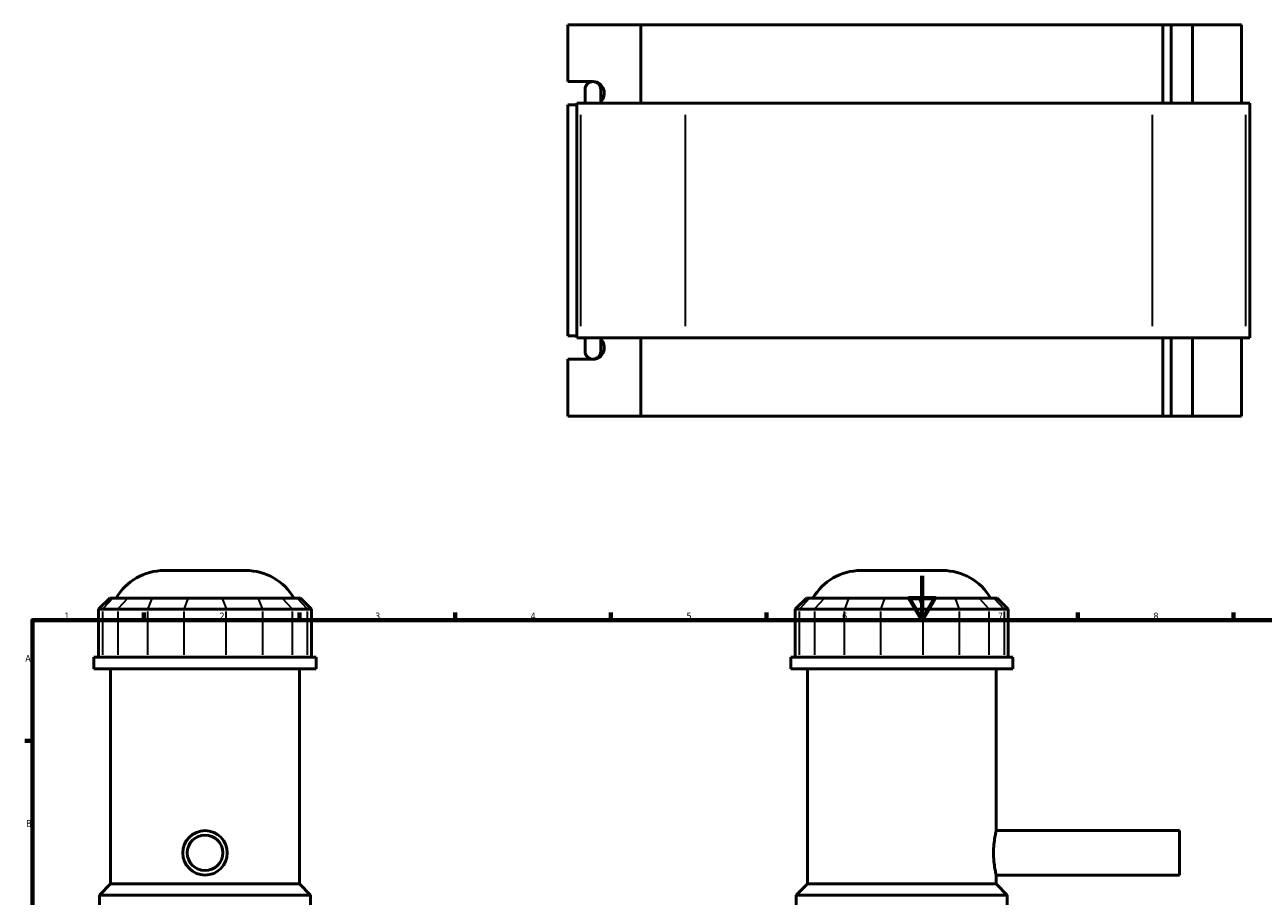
# Model space of a CAD drawing. Header units: millimetres. Extents: x 0 to 919, y -450 to 1036.
# Tile 4 of 5: x 17 to 574, y 450 to 842. Entities that reach past the tile are written whole.
import ezdxf

# ---------------------------------------------------------------- set-up
doc = ezdxf.new("R2010")
doc.units = ezdxf.units.MM
for name, color, linetype, lineweight in [('Border (ANSI)', 7, 'Continuous', 70), ('Visible (ANSI)', 7, 'Continuous', 50), ('Visible Narrow (ANSI)', 7, 'Continuous', 35)]:
    doc.layers.add(name, color=color, linetype=linetype, lineweight=lineweight)
doc.styles.add('Note Text (ANSI)', font='tahoma.ttf')

# ---------------------------------------------------------------- blocks, each defined once
blk = doc.blocks.new('Borders Default Border')
at = {"layer": 'Border (ANSI)'}
for p, q in [((70.08, 574), (70.08, 577.45)), ((140.17, 574), (140.17, 577.45)), ((210.25, 574), (210.25, 577.45)), ((280.33, 574), (280.33, 577.45)), ((350.42, 574), (350.42, 577.45)), ((490.58, 574), (490.58, 577.45)), ((560.67, 574), (560.67, 577.45)), ((20, 519.75), (16.55, 519.75))]:
    blk.add_line(p, q, dxfattribs=at)
at = {"layer": 'Border (ANSI)', "flags": 128}
for points in [[(420.5, 594), (420.5, 574), (414.73, 584), (426.27, 584), (420.5, 574)], [(20, 20), (20, 574), (821, 574), (821, 20), (20, 20)]]:
    blk.add_lwpolyline(points, dxfattribs=at)
at = {"layer": 'Border (ANSI)', "color": 230, "true_color": 0xff0080, "char_height": 3.05, "attachment_point": 7, "style": 'Note Text (ANSI)'}
for s, insert in [('1', (34.35, 574.4)), ('2', (104.2, 574.4)), ('3', (174.26, 574.34)), ('4', (244.23, 574.4)), ('5', (314.48, 574.34)), ('6', (384.49, 574.34)), ('7', (454.6, 574.4)), ('8', (524.63, 574.33)), ('A', (16.78, 555.35)), ('B', (17.15, 481.1))]:
    blk.add_mtext(s, dxfattribs=dict(at, insert=insert))

msp = doc.modelspace()

# ---------------------------------------------------------------- linework, layer by layer
at = {"layer": 'Visible (ANSI)'}
for p, q in [((260.992, 816.336), (260.992, 841.886)), ((260.992, 841.886), (293.882, 841.886)), ((293.882, 841.886), (293.882, 806.686)), ((293.882, 841.886), (528.805, 841.886)), ((528.805, 841.886), (532.6, 841.886)), ((528.805, 806.686), (528.805, 841.886)), ((542.205, 841.886), (532.6, 841.886)), ((532.6, 806.686), (532.6, 841.886)), ((564.32, 841.886), (542.205, 841.886)), ((542.205, 806.686), (542.205, 841.886)), ((564.32, 806.686), (564.32, 841.886)), ((260.992, 816.336), (272.054, 816.336)), ((270.267, 815.681), (270.267, 816.336)), ((268.819, 812.846), (268.819, 806.686)), ((275.819, 806.686), (275.819, 812.846)), ((265.069, 805.836), (260.992, 805.836)), ((260.992, 701.936), (260.992, 805.836)), ((266.836, 806.686), (265.069, 806.686)), ((265.069, 701.086), (265.069, 806.686)), ((266.836, 806.686), (313.969, 806.686)), ((524.166, 806.686), (313.969, 806.686)), ((524.166, 806.686), (566.238, 806.686)), ((568.07, 806.686), (566.238, 806.686)), ((568.07, 701.086), (568.07, 806.686)), ((260.992, 701.936), (265.069, 701.936)), ((265.069, 701.086), (266.836, 701.086)), ((313.969, 701.086), (266.836, 701.086)), ((268.819, 701.086), (268.819, 694.926)), ((275.819, 694.926), (275.819, 701.086)), ((293.882, 701.086), (293.882, 665.886)), ((313.969, 701.086), (524.166, 701.086)), ((566.238, 701.086), (524.166, 701.086)), ((528.805, 665.886), (528.805, 701.086)), ((532.6, 665.886), (532.6, 701.086)), ((542.205, 665.886), (542.205, 701.086)), ((564.32, 665.886), (564.32, 701.086)), ((566.238, 701.086), (568.07, 701.086)), ((272.054, 691.436), (260.992, 691.436)), ((260.992, 665.886), (260.992, 691.436)), ((270.267, 691.436), (270.267, 692.09)), ((293.882, 665.886), (260.992, 665.886)), ((528.805, 665.886), (293.882, 665.886)), ((532.6, 665.886), (528.805, 665.886)), ((532.6, 665.886), (542.205, 665.886)), ((542.205, 665.886), (564.32, 665.886)), ((79.302, 596.382), (116.129, 596.382)), ((392.93, 596.382), (429.756, 596.382)), ((54.775, 583.992), (49.775, 578.992)), ((54.775, 583.992), (56.298, 583.992)), ((63.017, 583.992), (56.298, 583.992)), ((63.017, 583.992), (73.84, 583.992)), ((90.062, 583.992), (73.84, 583.992)), ((90.062, 583.992), (105.369, 583.992)), ((121.59, 583.992), (105.369, 583.992)), ((121.59, 583.992), (132.414, 583.992)), ((139.133, 583.992), (132.414, 583.992)), ((139.133, 583.992), (140.655, 583.992)), ((140.655, 583.992), (145.655, 578.992)), ((368.403, 583.992), (363.403, 578.992)), ((368.403, 583.992), (369.925, 583.992)), ((376.644, 583.992), (369.925, 583.992)), ((376.644, 583.992), (387.468, 583.992)), ((403.69, 583.992), (387.468, 583.992)), ((403.69, 583.992), (418.997, 583.992)), ((435.218, 583.992), (418.997, 583.992)), ((435.218, 583.992), (446.042, 583.992)), ((452.761, 583.992), (446.042, 583.992)), ((452.761, 583.992), (454.283, 583.992)), ((454.283, 583.992), (459.283, 578.992)), ((51.678, 578.992), (49.775, 578.992)), ((49.775, 578.992), (49.775, 557.442)), ((51.678, 578.992), (58.397, 578.992)), ((71.927, 578.992), (58.397, 578.992)), ((71.927, 578.992), (88.148, 578.992)), ((107.282, 578.992), (88.148, 578.992)), ((107.282, 578.992), (123.504, 578.992)), ((137.033, 578.992), (123.504, 578.992)), ((137.033, 578.992), (143.752, 578.992)), ((145.655, 578.992), (143.752, 578.992)), ((145.655, 578.992), (145.655, 557.442)), ((365.306, 578.992), (363.403, 578.992)), ((363.403, 578.992), (363.403, 557.442)), ((365.306, 578.992), (372.025, 578.992)), ((385.555, 578.992), (372.025, 578.992)), ((385.555, 578.992), (401.776, 578.992)), ((420.91, 578.992), (401.776, 578.992)), ((420.91, 578.992), (437.131, 578.992)), ((450.661, 578.992), (437.131, 578.992)), ((450.661, 578.992), (457.38, 578.992)), ((459.283, 578.992), (457.38, 578.992)), ((459.283, 578.992), (459.283, 557.442)), ((147.715, 557.442), (47.715, 557.442)), ((47.715, 552.132), (47.715, 557.442)), ((147.715, 552.132), (47.715, 552.132)), ((55.215, 455.382), (55.215, 552.132)), ((140.215, 455.382), (140.215, 552.132)), ((147.715, 552.132), (147.715, 557.442)), ((461.343, 557.442), (361.343, 557.442)), ((361.343, 552.132), (361.343, 557.442)), ((461.343, 552.132), (361.343, 552.132)), ((368.843, 455.382), (368.843, 552.132)), ((453.843, 479.382), (453.843, 552.132)), ((461.343, 552.132), (461.343, 557.442)), ((453.843, 479.382), (536.343, 479.382)), ((536.343, 459.382), (536.343, 479.382)), ((453.843, 459.382), (536.343, 459.382)), ((453.843, 455.382), (453.843, 459.382)), ((55.215, 455.382), (50.215, 450.382)), ((140.215, 455.382), (55.215, 455.382)), ((140.215, 455.382), (145.215, 450.382)), ((368.843, 455.382), (363.843, 450.382)), ((453.843, 455.382), (368.843, 455.382)), ((453.843, 455.382), (458.843, 450.382)), ((145.215, 450.382), (50.215, 450.382)), ((50.215, 442.582), (50.215, 450.382)), ((145.215, 442.582), (145.215, 450.382)), ((458.843, 450.382), (363.843, 450.382)), ((363.843, 434.764), (363.843, 450.382)), ((458.843, 434.764), (458.843, 450.382))]:
    msp.add_line(p, q, dxfattribs=at)
for radius in [10, 8]:
    msp.add_circle((97.715, 469.382), radius, dxfattribs=at)
for centre, radius, start, end in [((272.319, 812.846), 3.5, 0, 180), ((272.319, 694.926), 3.5, 180, 0), ((79.302, 571.382), 25, 90, 149.70847), ((116.129, 571.382), 25, 30.29153, 90), ((392.93, 571.382), 25, 90, 149.70847), ((429.756, 571.382), 25, 30.29153, 90)]:
    msp.add_arc(centre, radius, start, end, dxfattribs=at)
for centre, major_axis, start_param, end_param in [((272.504, 811.086), (0, 5.25), 3.8784876, 6.2647066), ((272.504, 696.686), (0, -5.25), 0.0184787, 2.4046977)]:
    msp.add_ellipse(centre, major_axis=major_axis, ratio=0.9396926, start_param=start_param, end_param=end_param, dxfattribs=at)
msp.add_open_spline([(453.843, 459.382), (453.843, 459.382), (453.781, 459.635), (453.558, 460.657), (453.4, 461.426), (453.101, 463.197), (452.941, 464.318), (452.714, 466.78), (452.65, 468.122), (452.65, 470.643), (452.714, 471.985), (452.941, 474.447), (453.101, 475.568), (453.4, 477.339), (453.558, 478.107), (453.781, 479.129), (453.843, 479.382), (453.843, 479.382)], degree=3, knots=[1.5128725, 1.5128725, 1.5128725, 1.5128725, 1.89107, 1.89107, 2.2692675, 2.2692675, 2.6475062, 2.6475062, 3.0257449, 3.0257449, 3.4039836, 3.4039836, 3.7822224, 3.7822224, 4.1604199, 4.1604199, 4.5386174, 4.5386174, 4.5386174, 4.5386174], dxfattribs=at)
at = {"layer": 'Visible Narrow (ANSI)'}
for p, q in [((266.836, 706.366), (266.836, 801.406)), ((313.969, 706.366), (313.969, 801.406)), ((524.166, 706.366), (524.166, 801.406)), ((566.238, 706.366), (566.238, 801.406)), ((56.067, 583.742), (51.909, 579.242)), ((62.786, 583.742), (58.628, 579.242)), ((73.745, 583.742), (72.023, 579.242)), ((89.966, 583.742), (88.244, 579.242)), ((105.465, 583.742), (107.187, 579.242)), ((121.686, 583.742), (123.408, 579.242)), ((132.645, 583.742), (136.802, 579.242)), ((139.364, 583.742), (143.522, 579.242)), ((369.694, 583.742), (365.537, 579.242)), ((376.413, 583.742), (372.256, 579.242)), ((387.373, 583.742), (385.651, 579.242)), ((403.594, 583.742), (401.872, 579.242)), ((419.093, 583.742), (420.815, 579.242)), ((435.314, 583.742), (437.036, 579.242)), ((446.273, 583.742), (450.43, 579.242)), ((452.992, 583.742), (457.149, 579.242)), ((51.678, 558.52), (51.678, 577.915)), ((58.397, 577.915), (58.397, 558.52)), ((71.927, 558.52), (71.927, 577.915)), ((88.148, 577.915), (88.148, 558.52)), ((107.282, 558.52), (107.282, 577.915)), ((123.504, 577.915), (123.504, 558.52)), ((137.033, 558.52), (137.033, 577.915)), ((143.752, 577.915), (143.752, 558.52)), ((365.306, 558.52), (365.306, 577.915)), ((372.025, 577.915), (372.025, 558.52)), ((385.555, 558.52), (385.555, 577.915)), ((401.776, 577.915), (401.776, 558.52)), ((420.91, 558.52), (420.91, 577.915)), ((437.131, 577.915), (437.131, 558.52)), ((450.661, 558.52), (450.661, 577.915)), ((457.38, 577.915), (457.38, 558.52))]:
    msp.add_line(p, q, dxfattribs=at)

# ---------------------------------------------------------------- block references
msp.add_blockref('Borders Default Border', (0, 0))

doc.saveas('drawing.dxf')
